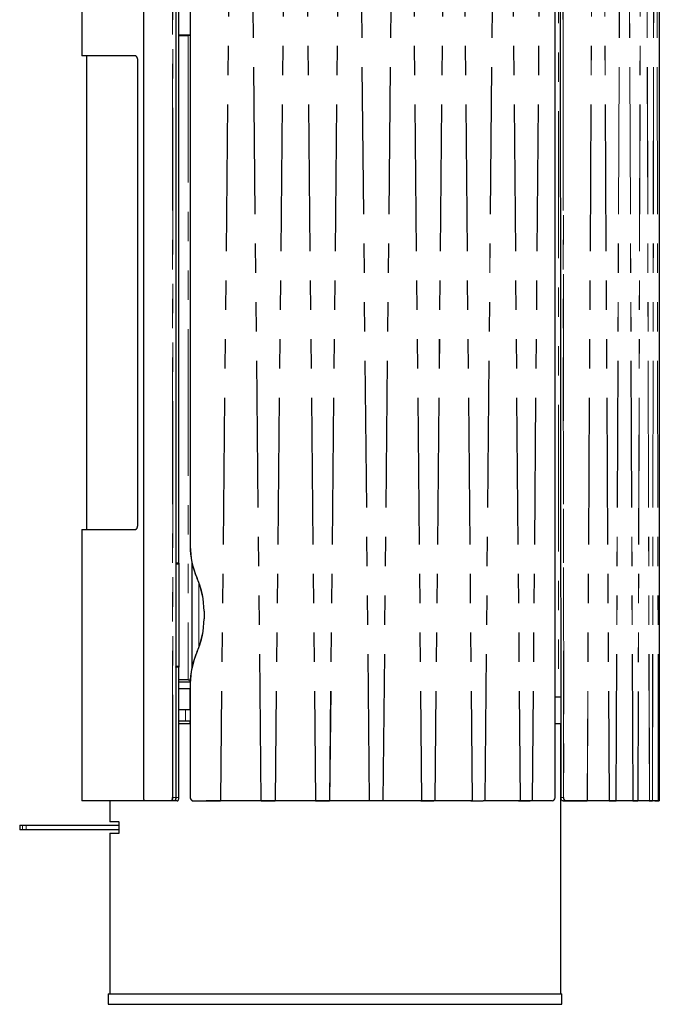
# Model space of a CAD drawing. Header units: millimetres. Extents: x 118 to 347, y 90 to 276.
# Tile 7 of 13: x 228 to 255, y 92 to 135. Entities that reach past the tile are written whole.
import ezdxf

# ---------------------------------------------------------------- set-up
doc = ezdxf.new("R2010")
doc.units = ezdxf.units.MM
doc.linetypes.add('PHANTOM', pattern=[12.7, 6.35, -1.27, 1.27, -1.27, 1.27, -1.27])

msp = doc.modelspace()

# ---------------------------------------------------------------- linework, layer by layer
at = {"color": 7, "linetype": 'Continuous', "lineweight": 25}
for p, q in [((230.284, 156.279), (230.284, 132.989)), ((232.962, 156.134), (232.962, 100.884)), ((234.351, 156.134), (234.351, 100.884)), ((250.771, 100.884), (250.787, 156.134)), ((255.284, 156.279), (255.284, 100.739)), ((234.351, 142.778), (234.351, 111.043)), ((234.485, 111.043), (234.485, 142.782)), ((234.975, 142.034), (234.976, 111.784)), ((250.999, 136.241), (251.028, 100.884)), ((234.976, 133.884), (234.485, 133.884)), ((234.485, 133.859), (234.896, 133.859)), ((234.771, 133.884), (234.771, 133.864)), ((234.846, 133.864), (234.771, 133.864)), ((234.771, 133.859), (234.771, 133.864)), ((234.846, 133.884), (234.846, 133.864)), ((234.846, 133.859), (234.846, 133.864)), ((234.976, 133.859), (234.896, 133.859)), ((234.965, 133.884), (234.965, 133.859)), ((234.973, 133.884), (234.973, 133.859)), ((232.607, 132.984), (230.289, 132.984)), ((230.484, 132.984), (230.484, 112.484)), ((232.7, 132.734), (232.7, 112.734)), ((232.7, 132.734), (232.701, 132.734)), ((232.7, 112.734), (232.701, 112.734)), ((230.284, 112.479), (230.284, 100.739)), ((230.289, 112.484), (232.607, 112.484)), ((234.351, 111.038), (234.48, 111.038)), ((234.351, 110.982), (234.351, 106.563)), ((234.468, 111.038), (234.477, 111.025)), ((234.487, 110.982), (234.487, 106.563)), ((235.046, 111.086), (235.046, 106.482)), ((235.575, 108.948), (235.575, 108.619)), ((234.48, 106.53), (234.353, 106.53)), ((234.485, 100.884), (234.485, 106.525)), ((234.896, 105.984), (234.485, 105.984)), ((234.485, 105.884), (234.977, 105.884)), ((234.896, 105.984), (234.982, 105.984)), ((234.965, 105.984), (234.965, 105.884)), ((234.973, 105.984), (234.973, 105.884)), ((234.976, 105.784), (234.976, 100.884)), ((234.976, 105.584), (234.485, 105.584)), ((234.965, 105.584), (234.965, 104.684)), ((234.973, 105.584), (234.973, 104.684)), ((250.92, 105.234), (250.772, 105.234)), ((251.024, 105.234), (250.92, 105.234)), ((234.774, 104.684), (234.485, 104.684)), ((234.976, 104.684), (234.774, 104.684)), ((234.774, 104.184), (234.485, 104.184)), ((234.485, 104.084), (234.976, 104.084)), ((234.976, 104.184), (234.774, 104.184)), ((234.965, 104.184), (234.965, 104.084)), ((234.973, 104.184), (234.973, 104.084)), ((250.772, 104.084), (251.001, 104.084)), ((251.001, 104.084), (251.001, 92.384)), ((233.027, 100.734), (230.289, 100.734)), ((231.491, 100.734), (231.491, 99.839)), ((234.156, 100.734), (233.027, 100.734)), ((234.288, 100.734), (234.156, 100.734)), ((234.293, 100.734), (234.288, 100.734)), ((234.42, 100.734), (234.293, 100.734)), ((234.483, 100.884), (234.485, 100.884)), ((235.126, 100.734), (235.135, 100.734)), ((235.135, 100.734), (235.675, 100.734)), ((235.686, 100.734), (235.674, 100.734)), ((236.284, 100.734), (235.686, 100.734)), ((235.686, 100.734), (235.695, 100.734)), ((235.695, 100.734), (236.284, 100.734)), ((235.695, 100.734), (235.695, 100.734)), ((236.284, 100.734), (236.284, 100.734)), ((236.293, 100.734), (236.284, 100.734)), ((236.284, 100.734), (236.284, 100.734)), ((236.292, 100.734), (236.292, 100.734)), ((238.038, 100.734), (236.299, 100.734)), ((238.054, 100.734), (238.048, 100.734)), ((238.049, 100.734), (238.049, 100.734)), ((238.054, 100.734), (238.054, 100.734)), ((238.652, 100.734), (238.054, 100.734)), ((238.054, 100.734), (238.054, 100.734)), ((238.054, 100.734), (238.646, 100.734)), ((238.647, 100.734), (238.653, 100.734)), ((238.668, 100.734), (238.668, 100.734)), ((240.399, 100.734), (238.668, 100.734)), ((240.415, 100.734), (240.394, 100.734)), ((240.394, 100.734), (240.394, 100.734)), ((240.396, 100.734), (240.413, 100.734)), ((240.399, 100.734), (240.399, 100.734)), ((240.415, 100.734), (240.415, 100.734)), ((241.007, 100.734), (240.415, 100.734)), ((240.415, 100.734), (240.986, 100.734)), ((240.986, 100.734), (240.986, 100.734)), ((240.986, 100.734), (241.008, 100.734)), ((241.023, 100.734), (241.023, 100.734)), ((242.728, 100.734), (241.023, 100.734)), ((242.743, 100.734), (242.707, 100.734)), ((242.728, 100.734), (242.728, 100.734)), ((242.743, 100.734), (242.743, 100.734)), ((243.317, 100.734), (242.743, 100.734)), ((243.317, 100.734), (243.317, 100.734)), ((243.332, 100.734), (243.332, 100.734)), ((244.992, 100.734), (243.332, 100.734)), ((245.007, 100.734), (244.956, 100.734)), ((244.956, 100.734), (245.518, 100.734)), ((244.992, 100.734), (244.992, 100.734)), ((245.007, 100.734), (245.007, 100.734)), ((245.568, 100.734), (245.007, 100.734)), ((245.568, 100.734), (245.518, 100.734)), ((245.568, 100.734), (245.568, 100.734)), ((245.583, 100.734), (245.583, 100.734)), ((247.179, 100.734), (245.583, 100.734)), ((247.189, 100.734), (247.129, 100.734)), ((247.129, 100.734), (247.191, 100.734)), ((247.179, 100.734), (247.179, 100.734)), ((247.193, 100.734), (247.666, 100.734)), ((247.73, 100.734), (247.666, 100.734)), ((247.73, 100.734), (247.73, 100.734)), ((247.744, 100.734), (247.744, 100.734)), ((249.259, 100.734), (247.744, 100.734)), ((249.195, 100.734), (249.272, 100.734)), ((249.204, 100.734), (249.205, 100.734)), ((249.259, 100.734), (249.259, 100.734)), ((249.272, 100.734), (249.701, 100.734)), ((249.779, 100.734), (249.273, 100.734)), ((249.779, 100.734), (249.701, 100.734)), ((249.791, 100.734), (249.792, 100.734)), ((250.647, 100.734), (249.792, 100.734)), ((251.118, 100.734), (252.037, 100.734)), ((252.153, 100.734), (251.234, 100.734)), ((252.037, 100.734), (252.042, 100.734)), ((252.042, 100.734), (252.164, 100.734)), ((252.165, 100.734), (252.159, 100.734)), ((253.106, 100.734), (252.165, 100.734)), ((252.989, 100.734), (252.99, 100.734)), ((253.107, 100.734), (253.276, 100.734)), ((253.403, 100.734), (253.116, 100.734)), ((253.276, 100.734), (253.281, 100.734)), ((253.281, 100.734), (253.412, 100.734)), ((253.413, 100.734), (253.401, 100.734)), ((254.136, 100.734), (253.413, 100.734)), ((254.008, 100.734), (254.008, 100.734)), ((254.136, 100.734), (254.217, 100.734)), ((254.353, 100.734), (254.144, 100.734)), ((254.217, 100.734), (254.22, 100.734)), ((254.22, 100.734), (254.359, 100.734)), ((254.359, 100.734), (254.33, 100.734)), ((254.85, 100.734), (254.359, 100.734)), ((254.711, 100.734), (254.711, 100.734)), ((254.711, 100.734), (254.711, 100.734)), ((254.713, 100.734), (254.713, 100.734)), ((254.841, 100.734), (254.841, 100.734)), ((254.842, 100.734), (254.986, 100.734)), ((254.85, 100.734), (254.982, 100.734)), ((254.986, 100.734), (254.85, 100.734)), ((254.982, 100.734), (254.855, 100.734)), ((255.234, 100.734), (254.986, 100.734)), ((255.09, 100.734), (255.234, 100.734)), ((255.091, 100.734), (255.091, 100.734)), ((255.134, 100.734), (255.134, 100.734)), ((255.279, 100.734), (255.234, 100.734)), ((255.235, 100.734), (255.279, 100.734)), ((255.279, 100.734), (255.236, 100.734)), ((231.892, 99.834), (231.496, 99.834)), ((231.89, 99.829), (231.89, 99.339)), ((227.596, 99.679), (227.596, 99.489)), ((227.601, 99.684), (227.725, 99.684)), ((227.725, 99.484), (227.601, 99.484)), ((227.725, 99.684), (227.87, 99.684)), ((227.87, 99.484), (227.725, 99.484)), ((227.87, 99.684), (231.89, 99.684)), ((231.89, 99.484), (227.87, 99.484)), ((231.491, 99.329), (231.491, 92.384)), ((231.496, 99.334), (231.892, 99.334)), ((231.421, 92.379), (231.421, 91.934)), ((231.426, 92.384), (251.066, 92.384)), ((251.071, 91.934), (251.071, 92.379)), ((231.421, 91.934), (251.071, 91.934))]:
    msp.add_line(p, q, dxfattribs=at)
at = {"color": 8, "linetype": 'PHANTOM', "lineweight": 18}
for p, q in [((232.962, 156.134), (232.962, 100.884)), ((234.212, 100.884), (234.212, 156.134)), ((234.219, 156.134), (234.219, 100.884)), ((236.857, 156.279), (236.284, 100.739)), ((236.873, 156.279), (236.299, 100.739)), ((238.038, 100.739), (237.472, 156.279)), ((238.054, 100.739), (237.488, 156.279)), ((239.225, 156.279), (238.653, 100.739)), ((239.241, 156.279), (238.668, 100.739)), ((239.838, 156.279), (240.4, 100.739)), ((239.853, 156.279), (240.415, 100.739)), ((241.574, 156.279), (241.008, 100.739)), ((241.589, 156.279), (241.024, 100.739)), ((242.729, 100.739), (242.177, 156.279)), ((242.744, 100.739), (242.192, 156.279)), ((243.319, 100.739), (243.871, 156.279)), ((243.334, 100.739), (243.886, 156.279)), ((244.458, 156.279), (244.993, 100.739)), ((244.473, 156.279), (245.008, 100.739)), ((246.103, 156.279), (245.57, 100.739)), ((246.117, 156.279), (245.585, 100.739)), ((246.668, 156.279), (247.181, 100.739)), ((246.682, 156.279), (247.195, 100.739)), ((247.732, 100.739), (248.24, 156.279)), ((247.746, 100.739), (248.254, 156.279)), ((248.776, 156.279), (249.262, 100.739)), ((248.79, 156.279), (249.275, 100.739)), ((250.258, 156.279), (249.781, 100.739)), ((250.271, 156.279), (249.794, 100.739)), ((250.769, 100.884), (250.785, 156.134)), ((250.92, 155.984), (250.92, 105.234)), ((252.462, 156.279), (252.157, 100.739)), ((252.474, 156.279), (252.169, 100.739)), ((252.798, 156.279), (253.11, 100.739)), ((252.809, 156.279), (253.121, 100.739)), ((253.408, 100.739), (253.643, 156.279)), ((253.417, 100.739), (253.652, 156.279)), ((254.14, 100.739), (253.901, 156.279)), ((254.148, 100.739), (253.909, 156.279)), ((254.517, 156.279), (254.357, 100.739)), ((254.524, 156.279), (254.364, 100.739)), ((254.855, 100.739), (254.693, 156.279)), ((254.86, 100.739), (254.698, 156.279)), ((254.987, 100.739), (255.068, 156.279)), ((254.991, 100.739), (255.072, 156.279)), ((255.239, 100.739), (255.157, 156.279)), ((255.241, 100.739), (255.159, 156.279)), ((255.284, 156.279), (255.284, 100.739)), ((234.483, 111.043), (234.483, 142.784)), ((234.98, 142.034), (234.98, 111.784)), ((251.144, 100.884), (251.114, 136.242)), ((251.121, 136.242), (251.151, 100.884)), ((234.896, 133.859), (234.896, 105.984)), ((234.965, 133.884), (234.965, 133.859)), ((230.284, 132.989), (232.602, 132.989)), ((232.701, 132.734), (232.701, 112.734)), ((232.602, 112.479), (230.284, 112.479)), ((232.605, 112.48), (232.602, 112.479)), ((234.98, 111.784), (234.981, 111.758)), ((234.351, 111.043), (234.483, 111.043)), ((234.351, 111.025), (234.477, 111.025)), ((234.351, 110.982), (234.487, 110.982)), ((234.485, 111.043), (234.483, 111.043)), ((235.264, 110.403), (235.279, 110.368)), ((235.279, 110.368), (235.282, 110.362)), ((235.346, 110.194), (235.346, 107.374)), ((235.579, 108.956), (235.579, 108.948)), ((235.579, 108.948), (235.579, 108.619)), ((235.579, 108.619), (235.579, 108.614)), ((235.28, 107.2), (235.269, 107.176)), ((235.283, 107.208), (235.28, 107.2)), ((234.351, 106.563), (234.487, 106.563)), ((234.351, 106.525), (234.355, 106.525)), ((234.355, 106.525), (234.355, 100.884)), ((234.483, 106.525), (234.355, 106.525)), ((234.483, 100.884), (234.483, 106.525)), ((234.483, 106.525), (234.485, 106.525)), ((234.977, 105.879), (234.485, 105.879)), ((234.965, 105.984), (234.965, 105.884)), ((234.981, 105.824), (234.981, 105.784)), ((234.981, 105.784), (234.981, 100.884)), ((234.485, 105.589), (234.976, 105.589)), ((234.965, 105.584), (234.965, 104.684)), ((234.774, 104.684), (234.774, 104.184)), ((234.965, 104.184), (234.965, 104.084)), ((230.284, 100.739), (233.011, 100.739)), ((232.962, 100.884), (232.962, 100.884)), ((233.023, 100.739), (234.152, 100.739)), ((234.212, 100.884), (234.219, 100.884)), ((234.219, 100.884), (234.351, 100.884)), ((234.351, 100.884), (234.355, 100.884)), ((234.355, 100.884), (234.483, 100.884)), ((235.125, 100.739), (235.674, 100.739)), ((235.674, 100.734), (235.126, 100.734)), ((235.674, 100.739), (235.685, 100.739)), ((235.686, 100.739), (236.284, 100.739)), ((235.695, 100.734), (235.686, 100.734)), ((236.284, 100.739), (236.284, 100.739)), ((236.299, 100.739), (238.038, 100.739)), ((236.299, 100.739), (236.299, 100.739)), ((238.038, 100.739), (238.038, 100.739)), ((238.054, 100.739), (238.653, 100.739)), ((238.646, 100.734), (238.652, 100.734)), ((238.653, 100.734), (238.652, 100.734)), ((238.653, 100.739), (238.653, 100.739)), ((238.668, 100.739), (238.668, 100.739)), ((238.668, 100.739), (240.4, 100.739)), ((240.4, 100.739), (240.4, 100.739)), ((240.415, 100.739), (241.008, 100.739)), ((240.415, 100.739), (240.415, 100.739)), ((240.986, 100.734), (241.007, 100.734)), ((241.008, 100.734), (241.007, 100.734)), ((241.008, 100.739), (241.008, 100.739)), ((241.008, 100.739), (241.008, 100.739)), ((241.008, 100.734), (241.008, 100.734)), ((241.024, 100.739), (241.024, 100.739)), ((241.024, 100.739), (242.729, 100.739)), ((242.729, 100.739), (242.729, 100.739)), ((242.744, 100.739), (243.319, 100.739)), ((242.744, 100.739), (242.744, 100.739)), ((243.319, 100.739), (243.319, 100.739)), ((243.334, 100.739), (243.334, 100.739)), ((243.334, 100.739), (244.993, 100.739)), ((244.993, 100.739), (244.993, 100.739)), ((245.008, 100.739), (245.57, 100.739)), ((245.008, 100.739), (245.008, 100.739)), ((245.57, 100.739), (245.57, 100.739)), ((245.585, 100.739), (245.585, 100.739)), ((245.585, 100.739), (247.181, 100.739)), ((247.181, 100.739), (247.181, 100.739)), ((247.73, 100.734), (247.193, 100.734)), ((247.195, 100.739), (247.732, 100.739)), ((247.195, 100.739), (247.195, 100.739)), ((247.732, 100.739), (247.732, 100.739)), ((247.746, 100.739), (247.746, 100.739)), ((247.746, 100.739), (249.262, 100.739)), ((249.262, 100.739), (249.262, 100.739)), ((249.275, 100.739), (249.781, 100.739)), ((249.701, 100.734), (249.779, 100.734)), ((249.779, 100.734), (249.779, 100.734)), ((249.781, 100.739), (249.781, 100.739)), ((249.794, 100.739), (249.794, 100.739)), ((249.794, 100.739), (250.65, 100.739)), ((251.028, 100.884), (251.144, 100.884)), ((251.234, 100.734), (251.118, 100.734)), ((251.144, 100.884), (251.151, 100.884)), ((251.238, 100.739), (252.157, 100.739)), ((252.037, 100.734), (252.153, 100.734)), ((252.153, 100.734), (252.153, 100.734)), ((252.169, 100.739), (252.169, 100.739)), ((252.169, 100.739), (253.11, 100.739)), ((253.11, 100.739), (253.11, 100.739)), ((253.121, 100.739), (253.408, 100.739)), ((253.121, 100.739), (253.121, 100.739)), ((253.276, 100.734), (253.403, 100.734)), ((253.403, 100.734), (253.403, 100.734)), ((253.417, 100.739), (253.417, 100.739)), ((253.417, 100.739), (254.14, 100.739)), ((254.14, 100.739), (254.14, 100.739)), ((254.148, 100.739), (254.357, 100.739)), ((254.148, 100.739), (254.148, 100.739)), ((254.217, 100.734), (254.353, 100.734)), ((254.353, 100.734), (254.353, 100.734)), ((254.364, 100.739), (254.364, 100.739)), ((254.364, 100.739), (254.855, 100.739)), ((254.855, 100.739), (254.855, 100.739)), ((254.86, 100.739), (254.987, 100.739)), ((254.86, 100.739), (254.86, 100.739)), ((254.982, 100.734), (254.982, 100.734)), ((254.991, 100.739), (254.991, 100.739)), ((254.991, 100.739), (255.239, 100.739)), ((255.239, 100.739), (255.239, 100.739)), ((255.239, 100.739), (255.239, 100.739)), ((255.241, 100.739), (255.284, 100.739)), ((255.241, 100.739), (255.241, 100.739)), ((255.279, 100.734), (255.279, 100.734)), ((231.491, 99.839), (231.888, 99.839)), ((231.89, 99.829), (231.891, 99.829)), ((231.891, 99.829), (231.891, 99.339)), ((227.72, 99.679), (227.596, 99.679)), ((227.596, 99.489), (227.72, 99.489)), ((227.87, 99.679), (227.72, 99.679)), ((227.72, 99.489), (227.72, 99.679)), ((227.72, 99.489), (227.87, 99.489)), ((227.87, 99.684), (227.87, 99.679)), ((231.89, 99.679), (227.87, 99.679)), ((227.87, 99.489), (227.87, 99.679)), ((227.87, 99.489), (231.89, 99.489)), ((227.87, 99.489), (227.87, 99.484)), ((231.888, 99.329), (231.491, 99.329)), ((231.891, 99.339), (231.89, 99.339)), ((251.071, 92.379), (231.421, 92.379))]:
    msp.add_line(p, q, dxfattribs=at)
at = {"color": 8, "linetype": 'PHANTOM', "lineweight": 18, "flags": 128}
for points in [[(234.976, 111.784), (234.976, 111.784), (234.976, 111.784), (234.976, 111.784), (234.977, 111.784), (234.978, 111.784), (234.979, 111.784), (234.98, 111.784), (234.98, 111.784)], [(234.483, 111.043), (234.482, 111.041), (234.482, 111.04), (234.482, 111.039), (234.481, 111.038), (234.481, 111.038), (234.48, 111.038)], [(235.575, 108.948), (235.575, 108.948), (235.575, 108.948), (235.575, 108.948), (235.576, 108.948), (235.577, 108.948), (235.577, 108.948), (235.578, 108.948), (235.579, 108.948)], [(235.575, 108.619), (235.575, 108.619), (235.575, 108.619), (235.575, 108.619), (235.576, 108.619), (235.577, 108.619), (235.577, 108.619), (235.578, 108.619), (235.579, 108.619)], [(234.353, 106.53), (234.354, 106.53), (234.354, 106.53), (234.355, 106.529), (234.355, 106.528), (234.355, 106.526), (234.355, 106.525)], [(234.48, 106.53), (234.481, 106.53), (234.481, 106.53), (234.482, 106.529), (234.482, 106.528), (234.482, 106.526), (234.483, 106.525)], [(234.976, 105.784), (234.976, 105.784), (234.976, 105.784), (234.977, 105.784), (234.977, 105.784), (234.978, 105.784), (234.979, 105.784), (234.98, 105.784), (234.981, 105.784)], [(232.962, 100.884), (232.963, 100.856), (232.967, 100.828), (232.973, 100.803), (232.98, 100.781), (232.989, 100.763), (233, 100.75), (233.011, 100.742), (233.023, 100.739)], [(234.152, 100.739), (234.164, 100.742), (234.175, 100.75), (234.186, 100.763), (234.195, 100.781), (234.202, 100.803), (234.203, 100.808)], [(234.291, 100.734), (234.292, 100.734), (234.293, 100.734)], [(234.976, 100.884), (234.976, 100.884), (234.976, 100.884), (234.977, 100.884), (234.977, 100.884), (234.978, 100.884), (234.979, 100.884), (234.98, 100.884), (234.981, 100.884)], [(238.054, 100.739), (238.054, 100.739), (238.054, 100.739)], [(240.415, 100.739), (240.415, 100.739), (240.415, 100.739)], [(243.332, 100.734), (243.333, 100.734), (243.333, 100.734), (243.333, 100.735), (243.333, 100.735), (243.334, 100.736), (243.334, 100.737), (243.334, 100.738), (243.334, 100.739)], [(243.332, 100.734), (243.333, 100.734), (243.333, 100.734), (243.333, 100.735), (243.333, 100.735), (243.334, 100.736), (243.334, 100.737), (243.334, 100.738), (243.334, 100.739)], [(244.992, 100.734), (244.992, 100.734), (244.993, 100.734), (244.993, 100.735), (244.993, 100.735), (244.993, 100.736), (244.993, 100.737), (244.993, 100.738), (244.993, 100.739)], [(244.992, 100.734), (244.992, 100.734), (244.993, 100.734), (244.993, 100.735), (244.993, 100.735), (244.993, 100.736), (244.993, 100.737), (244.993, 100.738), (244.993, 100.739)], [(245.007, 100.734), (245.007, 100.734), (245.007, 100.734), (245.008, 100.735), (245.008, 100.735), (245.008, 100.736), (245.008, 100.737), (245.008, 100.738), (245.008, 100.739)], [(245.007, 100.734), (245.007, 100.734), (245.007, 100.734), (245.008, 100.735), (245.008, 100.735), (245.008, 100.736), (245.008, 100.737), (245.008, 100.738), (245.008, 100.739)], [(245.568, 100.734), (245.569, 100.734), (245.569, 100.734), (245.569, 100.735), (245.57, 100.735), (245.57, 100.736), (245.57, 100.737), (245.57, 100.738), (245.57, 100.739)], [(245.568, 100.734), (245.569, 100.734), (245.569, 100.734), (245.569, 100.735), (245.57, 100.735), (245.57, 100.736), (245.57, 100.737), (245.57, 100.738), (245.57, 100.739)], [(245.583, 100.734), (245.583, 100.734), (245.583, 100.734), (245.584, 100.735), (245.584, 100.735), (245.584, 100.736), (245.585, 100.737), (245.585, 100.738), (245.585, 100.739)], [(245.583, 100.734), (245.583, 100.734), (245.584, 100.734), (245.584, 100.735), (245.584, 100.735), (245.584, 100.736), (245.585, 100.737), (245.585, 100.738), (245.585, 100.739)], [(247.179, 100.734), (247.179, 100.734), (247.18, 100.734), (247.18, 100.735), (247.18, 100.735), (247.181, 100.736), (247.181, 100.737), (247.181, 100.738), (247.181, 100.739)], [(247.179, 100.734), (247.18, 100.734), (247.18, 100.734), (247.18, 100.735), (247.181, 100.735), (247.181, 100.736), (247.181, 100.737), (247.181, 100.738), (247.181, 100.739)], [(247.193, 100.734), (247.193, 100.734), (247.194, 100.734), (247.194, 100.735), (247.195, 100.735), (247.195, 100.736), (247.195, 100.737), (247.195, 100.738), (247.195, 100.739)], [(247.193, 100.734), (247.194, 100.734), (247.194, 100.734), (247.194, 100.735), (247.195, 100.735), (247.195, 100.736), (247.195, 100.737), (247.195, 100.738), (247.195, 100.739)], [(247.73, 100.734), (247.731, 100.734), (247.731, 100.734), (247.731, 100.735), (247.732, 100.735), (247.732, 100.736), (247.732, 100.737), (247.732, 100.738), (247.732, 100.739)], [(247.73, 100.734), (247.731, 100.734), (247.731, 100.734), (247.731, 100.735), (247.732, 100.735), (247.732, 100.736), (247.732, 100.737), (247.732, 100.738), (247.732, 100.739)], [(247.744, 100.734), (247.744, 100.734), (247.745, 100.734), (247.745, 100.735), (247.745, 100.735), (247.746, 100.736), (247.746, 100.737), (247.746, 100.738), (247.746, 100.739)], [(247.744, 100.734), (247.744, 100.734), (247.745, 100.734), (247.745, 100.735), (247.745, 100.735), (247.746, 100.736), (247.746, 100.737), (247.746, 100.738), (247.746, 100.739)], [(249.259, 100.734), (249.26, 100.734), (249.26, 100.734), (249.261, 100.735), (249.261, 100.735), (249.261, 100.736), (249.261, 100.737), (249.262, 100.738), (249.262, 100.739)], [(249.259, 100.734), (249.26, 100.734), (249.26, 100.734), (249.261, 100.735), (249.261, 100.735), (249.261, 100.736), (249.262, 100.737), (249.262, 100.738), (249.262, 100.739)], [(249.272, 100.734), (249.273, 100.734), (249.273, 100.734), (249.274, 100.735), (249.274, 100.735), (249.274, 100.736), (249.275, 100.737), (249.275, 100.738), (249.275, 100.739)], [(249.272, 100.734), (249.273, 100.734), (249.274, 100.734), (249.274, 100.735), (249.274, 100.735), (249.275, 100.736), (249.275, 100.737), (249.275, 100.738), (249.275, 100.739)], [(249.273, 100.734), (249.273, 100.734), (249.274, 100.734), (249.274, 100.735), (249.274, 100.735), (249.275, 100.736), (249.275, 100.737), (249.275, 100.738), (249.275, 100.739)], [(249.275, 100.739), (249.275, 100.739), (249.275, 100.739)], [(249.779, 100.734), (249.779, 100.734), (249.78, 100.734), (249.78, 100.735), (249.781, 100.735), (249.781, 100.736), (249.781, 100.737), (249.781, 100.738), (249.781, 100.739)], [(249.779, 100.734), (249.779, 100.734), (249.78, 100.734), (249.78, 100.735), (249.781, 100.735), (249.781, 100.736), (249.781, 100.737), (249.781, 100.738), (249.781, 100.739)], [(249.779, 100.734), (249.779, 100.734), (249.78, 100.734), (249.78, 100.735), (249.781, 100.735), (249.781, 100.736), (249.781, 100.737), (249.782, 100.738), (249.782, 100.739)], [(249.791, 100.734), (249.792, 100.734), (249.793, 100.734), (249.793, 100.735), (249.794, 100.735), (249.794, 100.736), (249.794, 100.737), (249.794, 100.738), (249.794, 100.739)], [(249.792, 100.734), (249.792, 100.734), (249.793, 100.734), (249.793, 100.735), (249.794, 100.735), (249.794, 100.736), (249.794, 100.737), (249.794, 100.738), (249.794, 100.739)], [(250.647, 100.734), (250.648, 100.734), (250.649, 100.734), (250.649, 100.735), (250.649, 100.735), (250.65, 100.736), (250.65, 100.737), (250.65, 100.738), (250.65, 100.739)], [(251.151, 100.884), (251.152, 100.856), (251.157, 100.828), (251.165, 100.803), (251.176, 100.781), (251.189, 100.763), (251.204, 100.75), (251.221, 100.742), (251.238, 100.739)], [(252.157, 100.739), (252.157, 100.739), (252.157, 100.739)], [(253.408, 100.739), (253.408, 100.739), (253.408, 100.739)], [(254.357, 100.739), (254.357, 100.739), (254.357, 100.739)], [(254.987, 100.739), (254.987, 100.739), (254.987, 100.739)], [(255.284, 100.739), (255.284, 100.739), (255.284, 100.739)]]:
    msp.add_lwpolyline(points, dxfattribs=at)
at = {"color": 7, "linetype": 'Continuous', "lineweight": 25, "flags": 128}
for points in [[(233.027, 100.734), (233.015, 100.737), (233.003, 100.745), (232.993, 100.759), (232.983, 100.778), (232.975, 100.801), (232.97, 100.826), (232.966, 100.855), (232.965, 100.884)], [(234.219, 100.884), (234.218, 100.855), (234.214, 100.826), (234.209, 100.801), (234.201, 100.778), (234.191, 100.759), (234.18, 100.745), (234.169, 100.737), (234.156, 100.734)], [(234.351, 100.884), (234.35, 100.855), (234.346, 100.826), (234.34, 100.801), (234.332, 100.778), (234.323, 100.759), (234.312, 100.745), (234.3, 100.737), (234.288, 100.734)], [(234.355, 100.884), (234.354, 100.855), (234.351, 100.826), (234.345, 100.801), (234.337, 100.778), (234.327, 100.759), (234.317, 100.745), (234.305, 100.737), (234.293, 100.734)], [(234.42, 100.734), (234.432, 100.737), (234.444, 100.745), (234.455, 100.759), (234.464, 100.778), (234.472, 100.801), (234.478, 100.826), (234.481, 100.855), (234.483, 100.884)], [(251.118, 100.734), (251.1, 100.737), (251.083, 100.745), (251.068, 100.759), (251.054, 100.778), (251.043, 100.8), (251.035, 100.826), (251.029, 100.855), (251.028, 100.884)], [(251.234, 100.734), (251.216, 100.737), (251.199, 100.745), (251.184, 100.759), (251.17, 100.778), (251.159, 100.801), (251.151, 100.826), (251.145, 100.855), (251.144, 100.884)]]:
    msp.add_lwpolyline(points, dxfattribs=at)
at = {"color": 7, "linetype": 'Continuous', "lineweight": 25}
for centre, radius, start, end in [((230.289, 132.989), 0.005, 180, 270), ((230.289, 112.479), 0.005, 90, 180), ((238.482, 111.784), 3.506, 179.9991, 203.8511), ((238.481, 111.784), 3.501, 180.4281, 203.2214), ((234.48, 111.043), 0.005, 270, 0), ((232.069, 108.948), 3.506, 359.9989, 23.8512), ((232.068, 108.948), 3.511, 0.1232, 23.7492), ((232.069, 108.619), 3.506, 336.1502, 0.0022), ((232.068, 108.619), 3.511, 336.2938, 359.9143), ((238.482, 105.784), 3.506, 156.1501, 180.0023), ((238.482, 105.784), 3.501, 156.5639, 179.3492), ((234.353, 106.525), 0.005, 90, 119.3601), ((234.48, 106.525), 0.005, 360, 90), ((230.289, 100.739), 0.005, 180, 270), ((233.904, 100.882), 0.308, 346.0744, 0.3792), ((235.126, 100.884), 0.15, 179.9431, 269.9431), ((250.632, 100.871), 0.138, 276.3966, 5.1902), ((255.279, 100.739), 0.005, 270.0011, 359.9989), ((231.496, 99.839), 0.005, 180, 270), ((227.601, 99.679), 0.005, 90, 180), ((227.601, 99.489), 0.005, 180, 270), ((231.496, 99.329), 0.005, 90, 180), ((231.426, 92.379), 0.005, 90, 180), ((251.066, 92.379), 0.005, 0, 90)]:
    msp.add_arc(centre, radius, start, end, dxfattribs=at)
at = {"color": 8, "linetype": 'PHANTOM', "lineweight": 18}
for centre, radius, start, end in [((232.607, 132.989), 0.00482, 177.8415, 267.6651), ((232.607, 112.479), 0.00482, 92.3349, 182.1585), ((235.294, 110.332), 0.0388, 112.03, 118.9804), ((235.294, 107.236), 0.0388, 241.0258, 247.9696), ((233.028, 100.739), 0.00479, 177.384, 267.12), ((234.157, 100.739), 0.00479, 177.384, 267.12), ((235.125, 100.884), 0.145, 179.9431, 269.9431), ((235.145, 100.738), 0.02, 176.4336, 190.817), ((236.306, 100.738), 0.0222, 176.7951, 189.7388), ((236.304, 100.737), 0.02, 176.1373, 190.5328), ((236.302, 100.737), 0.0185, 175.8624, 191.3866), ((236.413, 100.738), 0.113, 179.3671, 181.8983), ((236.409, 100.738), 0.11, 179.3469, 181.959), ((238.153, 100.738), 0.115, 179.3673, 181.8582), ((238.151, 100.738), 0.113, 179.3671, 181.8983), ((238.027, 100.737), 0.0273, 352.389, 2.906), ((238.024, 100.737), 0.0304, 353.203, 2.6388), ((238.024, 100.738), 0.0304, 352.9189, 2.3496), ((238.618, 100.738), 0.0347, 353.4958, 1.7728), ((238.622, 100.738), 0.0305, 352.6319, 2.0572), ((238.626, 100.738), 0.0268, 351.9545, 2.6793), ((238.655, 100.738), 0.0138, 344.1863, 5.1538), ((238.655, 100.738), 0.0137, 344.1285, 5.1717), ((240.386, 100.738), 0.0137, 344.1285, 5.1717), ((240.386, 100.738), 0.0137, 344.0903, 5.1705), ((240.406, 100.738), 0.00922, 335.8039, 7.6177), ((240.406, 100.738), 0.00892, 335.2647, 8.1571), ((240.406, 100.738), 0.00922, 335.8126, 7.6282), ((240.999, 100.738), 0.00953, 336.3413, 7.0997), ((240.999, 100.738), 0.00924, 335.561, 7.3187), ((240.999, 100.738), 0.00894, 335.0109, 7.8629), ((241.017, 100.738), 0.00718, 328.0833, 9.6315), ((241.017, 100.738), 0.00717, 328.0335, 9.6432), ((242.721, 100.738), 0.00717, 328.0335, 9.6432), ((242.722, 100.738), 0.00717, 328.0008, 9.6381), ((242.738, 100.738), 0.00608, 321.0022, 11.1085), ((242.738, 100.738), 0.00608, 321.009, 11.1198), ((243.313, 100.738), 0.00608, 320.9935, 11.1353), ((243.313, 100.738), 0.00608, 321.0157, 11.1313), ((250.635, 100.872), 0.134, 276.3966, 5.1902), ((250.769, 101.81), 0.927, 269.9648, 270.095), ((251.233, 100.738), 0.00459, 277.1082, 5.6666), ((252.152, 100.738), 0.0046, 277.2451, 5.5298), ((252.152, 100.738), 0.0046, 277.1154, 5.452), ((252.163, 100.738), 0.00465, 275.5094, 4.6185), ((252.164, 100.738), 0.00465, 275.3832, 4.5231), ((252.164, 100.738), 0.00465, 275.3759, 4.5178), ((253.105, 100.738), 0.00465, 275.3759, 4.5178), ((253.105, 100.738), 0.00465, 275.3724, 4.5083), ((253.106, 100.738), 0.00464, 275.2463, 4.6325), ((253.116, 100.739), 0.00471, 274.021, 3.7045), ((253.116, 100.739), 0.00472, 274.0356, 3.5317), ((253.403, 100.739), 0.00473, 274.1388, 3.4277), ((253.403, 100.739), 0.00474, 274.0487, 3.363), ((253.412, 100.739), 0.00479, 272.9007, 2.6392), ((253.412, 100.739), 0.00479, 272.8537, 2.5945), ((253.412, 100.739), 0.00479, 272.8488, 2.5903), ((254.135, 100.739), 0.00479, 272.8488, 2.5903), ((254.135, 100.739), 0.00479, 272.8467, 2.5832), ((254.136, 100.739), 0.00478, 272.7888, 2.7009), ((254.143, 100.739), 0.00484, 271.9637, 1.9714), ((254.143, 100.739), 0.00485, 271.9782, 1.8492), ((254.353, 100.739), 0.00486, 272.0509, 1.7757), ((254.353, 100.739), 0.00486, 271.9914, 1.7281), ((254.359, 100.739), 0.0049, 271.2284, 1.1823), ((254.359, 100.739), 0.0049, 271.2163, 1.1669), ((254.359, 100.739), 0.0049, 271.2133, 1.164), ((254.85, 100.739), 0.0049, 271.2133, 1.164), ((254.85, 100.739), 0.0049, 271.2121, 1.1592), ((254.85, 100.739), 0.00489, 271.1881, 1.2506), ((254.855, 100.739), 0.00494, 270.7055, 0.7707), ((254.855, 100.739), 0.00494, 270.7157, 0.6984), ((254.982, 100.739), 0.00495, 270.7599, 0.6536), ((254.982, 100.739), 0.00495, 270.7251, 0.6251), ((254.986, 100.739), 0.00498, 270.3043, 0.246), ((254.986, 100.739), 0.00497, 270.2957, 0.2926), ((255.234, 100.739), 0.00497, 270.2957, 0.2926), ((255.234, 100.739), 0.00497, 270.2868, 0.34), ((255.236, 100.739), 0.00499, 270.1118, 0.1391), ((255.236, 100.739), 0.00499, 274.153, 0.1124), ((255.279, 100.739), 0.005, 270.1319, 0.0989), ((231.893, 99.839), 0.00508, 179.7228, 227.7783), ((227.725, 99.679), 0.00499, 90.1432, 180.1424), ((227.725, 99.489), 0.00499, 179.8576, 269.8568), ((231.893, 99.329), 0.00507, 130.2056, 180.3457)]:
    msp.add_arc(centre, radius, start, end, dxfattribs=at)
at = {"color": 7, "linetype": 'Continuous', "lineweight": 25}
for points, knots in [([(232.605, 132.988), (232.61, 132.988), (232.62, 132.986), (232.635, 132.976), (232.65, 132.958), (232.664, 132.934), (232.676, 132.904), (232.686, 132.87), (232.693, 132.831), (232.699, 132.786), (232.7, 132.753), (232.701, 132.734)], [0, 0, 0, 0, 0.090824, 0.200226, 0.309625, 0.419024, 0.528416, 0.637807, 0.747195, 0.856582, 1, 1, 1, 1]), ([(232.65, 132.957), (232.646, 132.961), (232.638, 132.972), (232.623, 132.982), (232.612, 132.983), (232.607, 132.984)], [0, 0, 0, 0, 0.276217, 0.632936, 1, 1, 1, 1]), ([(232.701, 112.734), (232.7, 112.72), (232.7, 112.691), (232.695, 112.649), (232.688, 112.61), (232.679, 112.574), (232.668, 112.543), (232.654, 112.517), (232.64, 112.497), (232.623, 112.483), (232.611, 112.481), (232.605, 112.48)], [0, 0, 0, 0, 0.10948, 0.218959, 0.328442, 0.437926, 0.547414, 0.656903, 0.766395, 0.875888, 1, 1, 1, 1]), ([(232.607, 112.484), (232.614, 112.485), (232.626, 112.487), (232.637, 112.497), (232.642, 112.502)], [0, 0, 0, 0, 0.587457, 1, 1, 1, 1]), ([(234.477, 111.025), (234.477, 111.024), (234.478, 111.022), (234.48, 111.019), (234.482, 111.015), (234.483, 111.011), (234.485, 111.006), (234.486, 110.999), (234.487, 110.991), (234.487, 110.985), (234.487, 110.982)], [0, 0, 0, 0, 0.101006, 0.200381, 0.299236, 0.398701, 0.499883, 0.66734, 0.8323, 1, 1, 1, 1]), ([(234.351, 106.563), (234.351, 106.562), (234.351, 106.556), (234.35, 106.547), (234.348, 106.536), (234.346, 106.532), (234.345, 106.529)], [0, 0, 0, 0, 0.060806, 0.50249, 0.688927, 1, 1, 1, 1]), ([(234.487, 106.563), (234.487, 106.558), (234.487, 106.55), (234.485, 106.538), (234.483, 106.532), (234.482, 106.53)], [0, 0, 0, 0, 0.363191, 0.726769, 1, 1, 1, 1]), ([(231.889, 99.835), (231.889, 99.835), (231.889, 99.835), (231.89, 99.835), (231.89, 99.834), (231.89, 99.833), (231.89, 99.831), (231.89, 99.83), (231.89, 99.829)], [0, 0, 0, 0, 0.022034, 0.141779, 0.301897, 0.495728, 0.747543, 1, 1, 1, 1]), ([(231.89, 99.339), (231.89, 99.338), (231.89, 99.337), (231.89, 99.335), (231.89, 99.333), (231.889, 99.333), (231.889, 99.332), (231.889, 99.332)], [0, 0, 0, 0, 0.134542, 0.436517, 0.675157, 0.856214, 1, 1, 1, 1])]:
    msp.add_open_spline(points, degree=3, knots=knots, dxfattribs=at)
at = {"color": 8, "linetype": 'PHANTOM', "lineweight": 18}
for points, knots in [([(235.674, 100.734), (235.674, 100.734), (235.674, 100.734), (235.674, 100.736), (235.674, 100.738), (235.674, 100.739)], [0, 0, 0, 0, 0.5, 0.5, 1, 1, 1, 1]), ([(235.686, 100.734), (235.686, 100.734), (235.685, 100.734), (235.685, 100.736), (235.685, 100.738), (235.685, 100.739)], [0, 0, 0, 0, 0.5, 0.5, 1, 1, 1, 1]), ([(235.686, 100.734), (235.686, 100.734), (235.686, 100.734), (235.686, 100.736), (235.686, 100.738), (235.686, 100.739)], [0, 0, 0, 0, 0.5, 0.5, 1, 1, 1, 1]), ([(242.729, 100.739), (242.731, 100.739), (242.734, 100.739), (242.736, 100.739), (242.739, 100.739), (242.741, 100.739), (242.744, 100.739)], [0, 0, 0, 0, 0.0001570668, 0.0001570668, 0.0001570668, 0.0003131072, 0.0003131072, 0.0003131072, 0.0003131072]), ([(243.319, 100.739), (243.321, 100.739), (243.324, 100.739), (243.326, 100.739), (243.329, 100.739), (243.331, 100.739), (243.334, 100.739)], [0, 0, 0, 0, 0.0001560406, 0.0001560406, 0.0001560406, 0.0003131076, 0.0003131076, 0.0003131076, 0.0003131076]), ([(244.993, 100.739), (244.996, 100.739), (244.998, 100.739), (245.001, 100.739), (245.003, 100.739), (245.006, 100.739), (245.008, 100.739)], [0, 0, 0, 0, 0.0001570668, 0.0001570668, 0.0001570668, 0.0003131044, 0.0003131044, 0.0003131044, 0.0003131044]), ([(245.57, 100.739), (245.573, 100.739), (245.575, 100.739), (245.577, 100.739), (245.58, 100.739), (245.582, 100.739), (245.585, 100.739)], [0, 0, 0, 0, 0.0001560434, 0.0001560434, 0.0001560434, 0.0003131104, 0.0003131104, 0.0003131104, 0.0003131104]), ([(247.181, 100.739), (247.183, 100.739), (247.186, 100.739), (247.188, 100.739), (247.191, 100.739), (247.193, 100.739), (247.195, 100.739)], [0, 0, 0, 0, 0.0001553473, 0.0001553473, 0.0001553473, 0.0003106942, 0.0003106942, 0.0003106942, 0.0003106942]), ([(247.193, 100.734), (247.194, 100.734), (247.194, 100.734), (247.195, 100.736), (247.195, 100.738), (247.195, 100.739)], [0, 0, 0, 0, 0.5, 0.5, 1, 1, 1, 1]), ([(247.195, 100.739), (247.195, 100.739), (247.195, 100.739), (247.195, 100.739), (247.195, 100.739), (247.195, 100.739), (247.195, 100.739)], [0, 0, 0, 0, 0.000001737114, 0.000001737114, 0.000001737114, 0.000002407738, 0.000002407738, 0.000002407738, 0.000002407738]), ([(247.73, 100.734), (247.731, 100.734), (247.731, 100.734), (247.732, 100.736), (247.732, 100.738), (247.732, 100.739)], [0, 0, 0, 0, 0.5, 0.5, 1, 1, 1, 1]), ([(247.732, 100.739), (247.732, 100.739), (247.732, 100.739), (247.732, 100.739), (247.732, 100.739), (247.732, 100.739), (247.732, 100.739)], [0, 0, 0, 0, 0.000000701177, 0.000000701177, 0.000000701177, 0.000002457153, 0.000002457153, 0.000002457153, 0.000002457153]), ([(247.732, 100.739), (247.735, 100.739), (247.737, 100.739), (247.739, 100.739), (247.742, 100.739), (247.744, 100.739), (247.746, 100.739)], [0, 0, 0, 0, 0.0001553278, 0.0001553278, 0.0001553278, 0.0003106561, 0.0003106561, 0.0003106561, 0.0003106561]), ([(254.986, 100.734), (254.987, 100.734), (254.989, 100.734), (254.99, 100.736), (254.991, 100.738), (254.991, 100.739)], [0, 0, 0, 0, 0.5, 0.5, 1, 1, 1, 1]), ([(254.987, 100.739), (254.988, 100.739), (254.989, 100.739), (254.989, 100.739), (254.99, 100.739), (254.99, 100.739), (254.991, 100.739)], [0, 0, 0, 0, 0.0002130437, 0.0002130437, 0.0002130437, 0.0004266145, 0.0004266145, 0.0004266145, 0.0004266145]), ([(254.991, 100.739), (254.991, 100.739), (254.991, 100.739), (254.991, 100.739), (254.991, 100.739), (254.991, 100.739), (254.991, 100.739)], [0, 0, 0, 0, 0.000001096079, 0.000001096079, 0.000001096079, 0.000002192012, 0.000002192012, 0.000002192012, 0.000002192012]), ([(255.284, 100.739), (255.284, 100.739), (255.284, 100.739), (255.284, 100.739), (255.284, 100.739), (255.284, 100.739), (255.284, 100.739)], [0, 0, 0, 0, 0.0002141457, 0.0002141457, 0.0002141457, 0.0004288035, 0.0004288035, 0.0004288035, 0.0004288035]), ([(231.891, 99.829), (231.891, 99.831), (231.89, 99.834), (231.889, 99.838), (231.888, 99.839), (231.888, 99.839)], [0, 0, 0, 0, 0.5, 0.5, 1, 1, 1, 1]), ([(231.888, 99.329), (231.888, 99.329), (231.889, 99.33), (231.89, 99.334), (231.891, 99.336), (231.891, 99.339)], [0, 0, 0, 0, 0.5, 0.5, 1, 1, 1, 1])]:
    msp.add_open_spline(points, degree=3, knots=knots, dxfattribs=at)
for points in [[(236.284, 100.739), (236.289, 100.739), (236.294, 100.739), (236.299, 100.739)], [(236.284, 100.739), (236.284, 100.739), (236.284, 100.739), (236.284, 100.739)], [(238.038, 100.739), (238.043, 100.739), (238.049, 100.739), (238.054, 100.739)], [(238.054, 100.739), (238.054, 100.739), (238.054, 100.739), (238.054, 100.739)], [(238.653, 100.739), (238.653, 100.739), (238.653, 100.739), (238.653, 100.739)], [(238.653, 100.739), (238.658, 100.739), (238.663, 100.739), (238.668, 100.739)], [(238.653, 100.734), (238.653, 100.734), (238.653, 100.734), (238.653, 100.734), (238.653, 100.734)], [(240.4, 100.739), (240.405, 100.739), (240.41, 100.739), (240.415, 100.739)], [(241.008, 100.739), (241.013, 100.739), (241.019, 100.739), (241.024, 100.739)], [(249.262, 100.739), (249.266, 100.739), (249.271, 100.739), (249.275, 100.739)], [(249.275, 100.739), (249.275, 100.739), (249.275, 100.739), (249.275, 100.739)], [(249.779, 100.734), (249.779, 100.734), (249.779, 100.734), (249.779, 100.734), (249.779, 100.734)], [(249.781, 100.739), (249.781, 100.739), (249.782, 100.739), (249.782, 100.739)], [(249.782, 100.739), (249.786, 100.739), (249.79, 100.739), (249.794, 100.739)], [(252.164, 100.734), (252.162, 100.734), (252.158, 100.734), (252.155, 100.734), (252.153, 100.734)], [(252.157, 100.739), (252.161, 100.739), (252.164, 100.739), (252.168, 100.739)], [(252.168, 100.739), (252.168, 100.739), (252.169, 100.739), (252.169, 100.739)], [(253.11, 100.739), (253.11, 100.739), (253.11, 100.739), (253.111, 100.739)], [(253.111, 100.739), (253.114, 100.739), (253.118, 100.739), (253.121, 100.739)], [(253.412, 100.734), (253.411, 100.734), (253.408, 100.734), (253.405, 100.734), (253.403, 100.734)], [(253.408, 100.739), (253.411, 100.739), (253.414, 100.739), (253.417, 100.739)], [(253.417, 100.739), (253.417, 100.739), (253.417, 100.739), (253.417, 100.739)], [(254.14, 100.739), (254.143, 100.739), (254.146, 100.739), (254.148, 100.739)], [(254.14, 100.739), (254.14, 100.739), (254.14, 100.739), (254.14, 100.739)], [(254.359, 100.734), (254.358, 100.734), (254.356, 100.734), (254.354, 100.734), (254.353, 100.734)], [(254.357, 100.739), (254.36, 100.739), (254.362, 100.739), (254.364, 100.739)], [(254.364, 100.739), (254.364, 100.739), (254.364, 100.739), (254.364, 100.739)], [(254.855, 100.739), (254.857, 100.739), (254.858, 100.739), (254.86, 100.739)], [(254.855, 100.739), (254.855, 100.739), (254.855, 100.739), (254.855, 100.739)], [(254.986, 100.734), (254.985, 100.734), (254.984, 100.734), (254.983, 100.734), (254.982, 100.734)], [(255.239, 100.739), (255.24, 100.739), (255.24, 100.739), (255.241, 100.739)], [(255.279, 100.734), (255.279, 100.734), (255.279, 100.734), (255.279, 100.734), (255.279, 100.734)]]:
    msp.add_open_spline(points, degree=3, dxfattribs=at)
at = {"color": 7, "linetype": 'Continuous', "lineweight": 25}
for points in [[(236.299, 100.734), (236.297, 100.734), (236.292, 100.734), (236.287, 100.734), (236.284, 100.734)], [(236.284, 100.734), (236.284, 100.734), (236.284, 100.734), (236.284, 100.734), (236.284, 100.734)], [(238.054, 100.734), (238.051, 100.734), (238.046, 100.734), (238.041, 100.734), (238.038, 100.734)], [(238.054, 100.734), (238.054, 100.734), (238.054, 100.734), (238.054, 100.734), (238.054, 100.734)], [(238.646, 100.734), (238.647, 100.734), (238.647, 100.734), (238.647, 100.734), (238.647, 100.734)], [(238.668, 100.734), (238.665, 100.734), (238.66, 100.734), (238.655, 100.734), (238.653, 100.734)], [(240.415, 100.734), (240.412, 100.734), (240.407, 100.734), (240.402, 100.734), (240.399, 100.734)], [(241.023, 100.734), (241.02, 100.734), (241.015, 100.734), (241.01, 100.734), (241.008, 100.734)], [(242.743, 100.734), (242.74, 100.734), (242.735, 100.734), (242.73, 100.734), (242.728, 100.734)], [(243.332, 100.734), (243.33, 100.734), (243.325, 100.734), (243.32, 100.734), (243.317, 100.734)], [(245.007, 100.734), (245.004, 100.734), (244.999, 100.734), (244.994, 100.734), (244.992, 100.734)], [(245.583, 100.734), (245.58, 100.734), (245.576, 100.734), (245.571, 100.734), (245.568, 100.734)], [(247.129, 100.734), (247.129, 100.734), (247.129, 100.734), (247.129, 100.734)], [(247.193, 100.734), (247.191, 100.734), (247.186, 100.734), (247.181, 100.734), (247.179, 100.734)], [(247.193, 100.734), (247.193, 100.734), (247.193, 100.734), (247.193, 100.734), (247.193, 100.734)], [(247.73, 100.734), (247.73, 100.734), (247.73, 100.734), (247.73, 100.734), (247.73, 100.734)], [(247.744, 100.734), (247.741, 100.734), (247.737, 100.734), (247.732, 100.734), (247.73, 100.734)], [(249.272, 100.734), (249.27, 100.734), (249.266, 100.734), (249.261, 100.734), (249.259, 100.734)], [(249.272, 100.734), (249.272, 100.734), (249.272, 100.734), (249.272, 100.734), (249.272, 100.734)], [(249.701, 100.734), (249.701, 100.734), (249.701, 100.734), (249.701, 100.734), (249.701, 100.734)], [(249.791, 100.734), (249.789, 100.734), (249.785, 100.734), (249.781, 100.734), (249.779, 100.734)], [(252.165, 100.734), (252.165, 100.734), (252.164, 100.734), (252.164, 100.734), (252.164, 100.734)], [(253.107, 100.734), (253.106, 100.734), (253.106, 100.734), (253.106, 100.734), (253.106, 100.734)], [(253.116, 100.734), (253.115, 100.734), (253.112, 100.734), (253.108, 100.734), (253.107, 100.734)], [(253.413, 100.734), (253.413, 100.734), (253.412, 100.734), (253.412, 100.734), (253.412, 100.734)], [(254.136, 100.734), (254.136, 100.734), (254.136, 100.734), (254.136, 100.734), (254.136, 100.734)], [(254.144, 100.734), (254.142, 100.734), (254.14, 100.734), (254.137, 100.734), (254.136, 100.734)], [(254.359, 100.734), (254.359, 100.734), (254.359, 100.734), (254.359, 100.734), (254.359, 100.734)], [(254.85, 100.734), (254.85, 100.734), (254.85, 100.734), (254.85, 100.734), (254.85, 100.734)], [(254.855, 100.734), (254.854, 100.734), (254.853, 100.734), (254.851, 100.734), (254.85, 100.734)], [(254.986, 100.734), (254.986, 100.734), (254.986, 100.734), (254.986, 100.734), (254.986, 100.734)], [(255.234, 100.734), (255.234, 100.734), (255.234, 100.734), (255.234, 100.734), (255.234, 100.734)], [(255.236, 100.734), (255.236, 100.734), (255.235, 100.734), (255.234, 100.734), (255.234, 100.734)]]:
    msp.add_open_spline(points, degree=3, dxfattribs=at)

doc.saveas('drawing.dxf')
